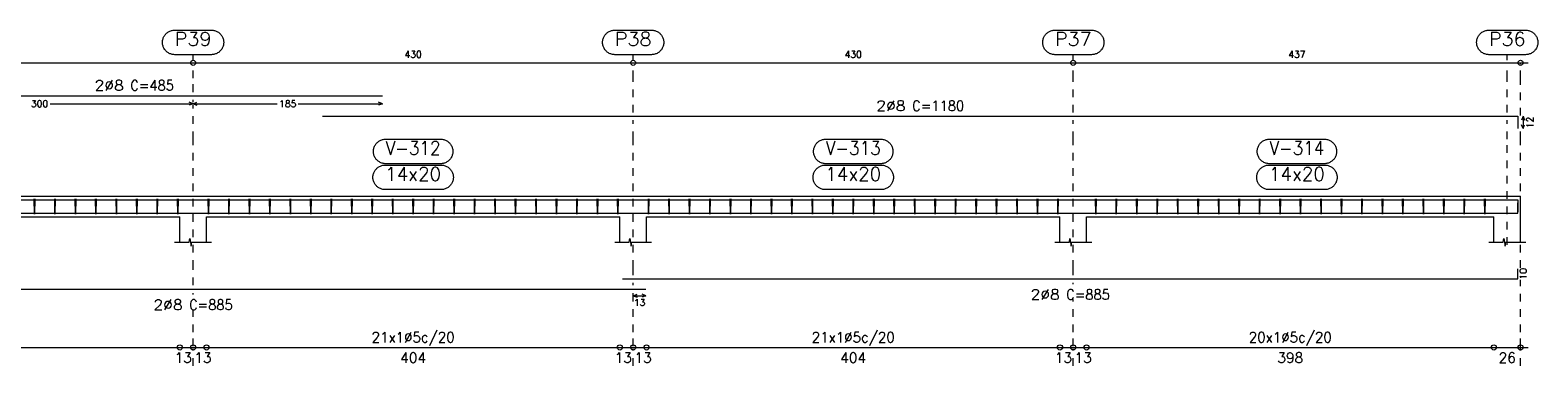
# Model space of a CAD drawing. Header units: millimetres. Extents: x -80 to 444, y 0 to 170.
# Tile 129 of 133: x 392.36 to 412, y 13.32 to 17.7. Entities that reach past the tile are written whole.
import ezdxf
from ezdxf.enums import TextEntityAlignment as Align

# ---------------------------------------------------------------- set-up
doc = ezdxf.new("R2010")
doc.units = ezdxf.units.MM
doc.linetypes.add('CYPE_PUNTO', pattern=[0.075, 0, -0.075])
for name, color, linetype, lineweight in [('ARM_COMPRIMENTOS', 3, 'Continuous', 0), ('ARM_DENTRO_VIGA', 4, 'Continuous', 15), ('ARM_ESTRIBOS', 3, 'Continuous', 0), ('ARM_TEXTOS', 3, 'Continuous', 0), ('COT_ARM', 3, 'Continuous', 0), ('COT_COTAS', 3, 'Continuous', 0), ('COT_EST', 3, 'Continuous', 0), ('COT_LIN_APOIOS', 2, 'CYPE_PUNTO', 0), ('COT_LIN_AUX_COTA', 2, 'CYPE_PUNTO', 0), ('REF_NOME', 3, 'Continuous', 0), ('REF_REFERENCIA', 3, 'Continuous', 0), ('SEC_CONTORNOS', 2, 'Continuous', 9), ('TEXTO_COT_ARM', 3, 'Continuous', 0), ('TEXTO_REF_NOME', 3, 'Continuous', 0), ('TEXTO_REF_REFERENCIA', 3, 'Continuous', 0), ('TXT_COMP', 3, 'Continuous', 0), ('TXT_EST', 3, 'Continuous', 0)]:
    doc.layers.add(name, color=color, linetype=linetype, lineweight=lineweight)
doc.styles.add('CYPETXT', font='romans', dxfattribs={"height": 0.2})

msp = doc.modelspace()

# ---------------------------------------------------------------- linework, layer by layer
at = {"layer": 'ARM_COMPRIMENTOS'}
for p, q in [((411.812, 16.5767), (411.792, 16.5267)), ((411.812, 16.5767), (411.832, 16.5267)), ((411.812, 16.5767), (411.812, 16.4167)), ((411.812, 16.4167), (411.792, 16.4667)), ((411.812, 16.4167), (411.832, 16.4667))]:
    msp.add_line(p, q, dxfattribs=at)
at = {"layer": 'ARM_DENTRO_VIGA'}
for points in [[(390.4853, 16.8433), (396.952, 16.8433)], [(396.172, 16.5767), (411.7453, 16.5767), (411.7453, 16.4167)], [(390.4853, 15.489), (396.952, 15.489)], [(396.172, 15.489), (411.7453, 15.489), (411.7453, 15.329)], [(400.0787, 15.313), (411.7453, 15.313), (411.7453, 15.4463)], [(388.5853, 15.313), (400.3853, 15.313)], [(400.0787, 14.456), (411.7453, 14.456), (411.7453, 14.5893)], [(388.5853, 14.3227), (400.3853, 14.3227)]]:
    msp.add_lwpolyline(points, dxfattribs=at)
at = {"layer": 'ARM_ESTRIBOS'}
for points in [[(392.4227, 15.4683), (392.4227, 15.501), (392.4193, 15.301), (392.416, 15.501), (392.416, 15.481), (392.416, 15.4483)], [(392.6893, 15.4683), (392.6893, 15.501), (392.686, 15.301), (392.6827, 15.501), (392.6827, 15.481), (392.6827, 15.4483)], [(392.956, 15.4683), (392.956, 15.501), (392.9527, 15.301), (392.9493, 15.501), (392.9493, 15.481), (392.9493, 15.4483)], [(393.2227, 15.4683), (393.2227, 15.501), (393.2193, 15.301), (393.216, 15.501), (393.216, 15.481), (393.216, 15.4483)], [(393.4893, 15.4683), (393.4893, 15.501), (393.486, 15.301), (393.4827, 15.501), (393.4827, 15.481), (393.4827, 15.4483)], [(393.756, 15.4683), (393.756, 15.501), (393.7527, 15.301), (393.7493, 15.501), (393.7493, 15.481), (393.7493, 15.4483)], [(394.0227, 15.4683), (394.0227, 15.501), (394.0193, 15.301), (394.016, 15.501), (394.016, 15.481), (394.016, 15.4483)], [(394.2893, 15.4683), (394.2893, 15.501), (394.286, 15.301), (394.2827, 15.501), (394.2827, 15.481), (394.2827, 15.4483)], [(394.6893, 15.4683), (394.6893, 15.501), (394.686, 15.301), (394.6827, 15.501), (394.6827, 15.481), (394.6827, 15.4483)], [(394.956, 15.4683), (394.956, 15.501), (394.9527, 15.301), (394.9493, 15.501), (394.9493, 15.481), (394.9493, 15.4483)], [(395.2227, 15.4683), (395.2227, 15.501), (395.2193, 15.301), (395.216, 15.501), (395.216, 15.481), (395.216, 15.4483)], [(395.4893, 15.4683), (395.4893, 15.501), (395.486, 15.301), (395.4827, 15.501), (395.4827, 15.481), (395.4827, 15.4483)], [(395.756, 15.4683), (395.756, 15.501), (395.7527, 15.301), (395.7493, 15.501), (395.7493, 15.481), (395.7493, 15.4483)], [(396.0227, 15.4683), (396.0227, 15.501), (396.0193, 15.301), (396.016, 15.501), (396.016, 15.481), (396.016, 15.4483)], [(396.2893, 15.4683), (396.2893, 15.501), (396.286, 15.301), (396.2827, 15.501), (396.2827, 15.481), (396.2827, 15.4483)], [(396.556, 15.4683), (396.556, 15.501), (396.5527, 15.301), (396.5493, 15.501), (396.5493, 15.481), (396.5493, 15.4483)], [(396.8227, 15.4683), (396.8227, 15.501), (396.8193, 15.301), (396.816, 15.501), (396.816, 15.481), (396.816, 15.4483)], [(397.0893, 15.4683), (397.0893, 15.501), (397.086, 15.301), (397.0827, 15.501), (397.0827, 15.481), (397.0827, 15.4483)], [(397.356, 15.4683), (397.356, 15.501), (397.3527, 15.301), (397.3493, 15.501), (397.3493, 15.481), (397.3493, 15.4483)], [(397.6227, 15.4683), (397.6227, 15.501), (397.6193, 15.301), (397.616, 15.501), (397.616, 15.481), (397.616, 15.4483)], [(397.8893, 15.4683), (397.8893, 15.501), (397.886, 15.301), (397.8827, 15.501), (397.8827, 15.481), (397.8827, 15.4483)], [(398.156, 15.4683), (398.156, 15.501), (398.1527, 15.301), (398.1493, 15.501), (398.1493, 15.481), (398.1493, 15.4483)], [(398.4227, 15.4683), (398.4227, 15.501), (398.4193, 15.301), (398.416, 15.501), (398.416, 15.481), (398.416, 15.4483)], [(398.6893, 15.4683), (398.6893, 15.501), (398.686, 15.301), (398.6827, 15.501), (398.6827, 15.481), (398.6827, 15.4483)], [(398.956, 15.4683), (398.956, 15.501), (398.9527, 15.301), (398.9493, 15.501), (398.9493, 15.481), (398.9493, 15.4483)], [(399.2227, 15.4683), (399.2227, 15.501), (399.2193, 15.301), (399.216, 15.501), (399.216, 15.481), (399.216, 15.4483)], [(399.4893, 15.4683), (399.4893, 15.501), (399.486, 15.301), (399.4827, 15.501), (399.4827, 15.481), (399.4827, 15.4483)], [(399.756, 15.4683), (399.756, 15.501), (399.7527, 15.301), (399.7493, 15.501), (399.7493, 15.481), (399.7493, 15.4483)], [(400.0227, 15.4683), (400.0227, 15.501), (400.0193, 15.301), (400.016, 15.501), (400.016, 15.481), (400.016, 15.4483)], [(400.4227, 15.4683), (400.4227, 15.501), (400.4193, 15.301), (400.416, 15.501), (400.416, 15.481), (400.416, 15.4483)], [(400.6893, 15.4683), (400.6893, 15.501), (400.686, 15.301), (400.6827, 15.501), (400.6827, 15.481), (400.6827, 15.4483)], [(400.956, 15.4683), (400.956, 15.501), (400.9527, 15.301), (400.9493, 15.501), (400.9493, 15.481), (400.9493, 15.4483)], [(401.2227, 15.4683), (401.2227, 15.501), (401.2193, 15.301), (401.216, 15.501), (401.216, 15.481), (401.216, 15.4483)], [(401.4893, 15.4683), (401.4893, 15.501), (401.486, 15.301), (401.4827, 15.501), (401.4827, 15.481), (401.4827, 15.4483)], [(401.756, 15.4683), (401.756, 15.501), (401.7527, 15.301), (401.7493, 15.501), (401.7493, 15.481), (401.7493, 15.4483)], [(402.0227, 15.4683), (402.0227, 15.501), (402.0193, 15.301), (402.016, 15.501), (402.016, 15.481), (402.016, 15.4483)], [(402.2893, 15.4683), (402.2893, 15.501), (402.286, 15.301), (402.2827, 15.501), (402.2827, 15.481), (402.2827, 15.4483)], [(402.556, 15.4683), (402.556, 15.501), (402.5527, 15.301), (402.5493, 15.501), (402.5493, 15.481), (402.5493, 15.4483)], [(402.8227, 15.4683), (402.8227, 15.501), (402.8193, 15.301), (402.816, 15.501), (402.816, 15.481), (402.816, 15.4483)], [(403.0893, 15.4683), (403.0893, 15.501), (403.086, 15.301), (403.0827, 15.501), (403.0827, 15.481), (403.0827, 15.4483)], [(403.356, 15.4683), (403.356, 15.501), (403.3527, 15.301), (403.3493, 15.501), (403.3493, 15.481), (403.3493, 15.4483)], [(403.6227, 15.4683), (403.6227, 15.501), (403.6193, 15.301), (403.616, 15.501), (403.616, 15.481), (403.616, 15.4483)], [(403.8893, 15.4683), (403.8893, 15.501), (403.886, 15.301), (403.8827, 15.501), (403.8827, 15.481), (403.8827, 15.4483)], [(404.156, 15.4683), (404.156, 15.501), (404.1527, 15.301), (404.1493, 15.501), (404.1493, 15.481), (404.1493, 15.4483)], [(404.4227, 15.4683), (404.4227, 15.501), (404.4193, 15.301), (404.416, 15.501), (404.416, 15.481), (404.416, 15.4483)], [(404.6893, 15.4683), (404.6893, 15.501), (404.686, 15.301), (404.6827, 15.501), (404.6827, 15.481), (404.6827, 15.4483)], [(404.956, 15.4683), (404.956, 15.501), (404.9527, 15.301), (404.9493, 15.501), (404.9493, 15.481), (404.9493, 15.4483)], [(405.2227, 15.4683), (405.2227, 15.501), (405.2193, 15.301), (405.216, 15.501), (405.216, 15.481), (405.216, 15.4483)], [(405.4893, 15.4683), (405.4893, 15.501), (405.486, 15.301), (405.4827, 15.501), (405.4827, 15.481), (405.4827, 15.4483)], [(405.756, 15.4683), (405.756, 15.501), (405.7527, 15.301), (405.7493, 15.501), (405.7493, 15.481), (405.7493, 15.4483)], [(406.2493, 15.4683), (406.2493, 15.501), (406.246, 15.301), (406.2427, 15.501), (406.2427, 15.481), (406.2427, 15.4483)], [(406.516, 15.4683), (406.516, 15.501), (406.5127, 15.301), (406.5093, 15.501), (406.5093, 15.481), (406.5093, 15.4483)], [(406.7827, 15.4683), (406.7827, 15.501), (406.7793, 15.301), (406.776, 15.501), (406.776, 15.481), (406.776, 15.4483)], [(407.0493, 15.4683), (407.0493, 15.501), (407.046, 15.301), (407.0427, 15.501), (407.0427, 15.481), (407.0427, 15.4483)], [(407.316, 15.4683), (407.316, 15.501), (407.3127, 15.301), (407.3093, 15.501), (407.3093, 15.481), (407.3093, 15.4483)], [(407.5827, 15.4683), (407.5827, 15.501), (407.5793, 15.301), (407.576, 15.501), (407.576, 15.481), (407.576, 15.4483)], [(407.8493, 15.4683), (407.8493, 15.501), (407.846, 15.301), (407.8427, 15.501), (407.8427, 15.481), (407.8427, 15.4483)], [(408.116, 15.4683), (408.116, 15.501), (408.1127, 15.301), (408.1093, 15.501), (408.1093, 15.481), (408.1093, 15.4483)], [(408.3827, 15.4683), (408.3827, 15.501), (408.3793, 15.301), (408.376, 15.501), (408.376, 15.481), (408.376, 15.4483)], [(408.6493, 15.4683), (408.6493, 15.501), (408.646, 15.301), (408.6427, 15.501), (408.6427, 15.481), (408.6427, 15.4483)], [(408.916, 15.4683), (408.916, 15.501), (408.9127, 15.301), (408.9093, 15.501), (408.9093, 15.481), (408.9093, 15.4483)], [(409.1827, 15.4683), (409.1827, 15.501), (409.1793, 15.301), (409.176, 15.501), (409.176, 15.481), (409.176, 15.4483)], [(409.4493, 15.4683), (409.4493, 15.501), (409.446, 15.301), (409.4427, 15.501), (409.4427, 15.481), (409.4427, 15.4483)], [(409.716, 15.4683), (409.716, 15.501), (409.7127, 15.301), (409.7093, 15.501), (409.7093, 15.481), (409.7093, 15.4483)], [(409.9827, 15.4683), (409.9827, 15.501), (409.9793, 15.301), (409.976, 15.501), (409.976, 15.481), (409.976, 15.4483)], [(410.2493, 15.4683), (410.2493, 15.501), (410.246, 15.301), (410.2427, 15.501), (410.2427, 15.481), (410.2427, 15.4483)], [(410.516, 15.4683), (410.516, 15.501), (410.5127, 15.301), (410.5093, 15.501), (410.5093, 15.481), (410.5093, 15.4483)], [(410.7827, 15.4683), (410.7827, 15.501), (410.7793, 15.301), (410.776, 15.501), (410.776, 15.481), (410.776, 15.4483)], [(411.0493, 15.4683), (411.0493, 15.501), (411.046, 15.301), (411.0427, 15.501), (411.0427, 15.481), (411.0427, 15.4483)], [(411.316, 15.4683), (411.316, 15.501), (411.3127, 15.301), (411.3093, 15.501), (411.3093, 15.481), (411.3093, 15.4483)]]:
    msp.add_lwpolyline(points, dxfattribs=at)
at = {"layer": 'COT_ARM'}
for p, q in [((392.6223, 16.74), (394.4853, 16.74)), ((394.4853, 16.74), (394.4353, 16.76)), ((394.4853, 16.74), (394.4353, 16.72)), ((394.4853, 16.74), (394.5353, 16.76)), ((394.4853, 16.74), (394.5353, 16.72)), ((394.4853, 16.74), (395.5817, 16.74)), ((395.8557, 16.74), (396.952, 16.74)), ((396.952, 16.74), (396.902, 16.76)), ((396.952, 16.74), (396.902, 16.72)), ((400.2187, 14.2377), (400.2687, 14.2577)), ((400.2187, 14.2377), (400.2687, 14.2177)), ((400.2187, 14.2377), (400.3853, 14.2377)), ((400.3853, 14.2377), (400.3353, 14.2577)), ((400.3853, 14.2377), (400.3353, 14.2177))]:
    msp.add_line(p, q, dxfattribs=at)
at = {"layer": 'COT_COTAS'}
msp.add_lwpolyline([(365.6253, 17.2733), (371.552, 17.2733), (377.2853, 17.2733), (383.0187, 17.2733), (388.752, 17.2733), (394.4853, 17.2733), (400.2187, 17.2733), (405.952, 17.2733), (411.8787, 17.2733)], dxfattribs=at)
for centre in [(394.4853, 17.2733), (400.2187, 17.2733), (405.952, 17.2733), (411.7787, 17.2733)]:
    msp.add_circle(centre, 0.0333, dxfattribs=at)
at = {"layer": 'COT_EST'}
msp.add_lwpolyline([(388.9253, 13.5627), (394.312, 13.5627), (394.4853, 13.5627), (394.6587, 13.5627), (400.0453, 13.5627), (400.2187, 13.5627), (400.392, 13.5627), (405.7787, 13.5627), (405.952, 13.5627), (406.1253, 13.5627), (411.432, 13.5627), (411.8787, 13.5627)], dxfattribs=at)
for centre in [(394.312, 13.5627), (394.4853, 13.5627), (394.6587, 13.5627), (400.0453, 13.5627), (400.2187, 13.5627), (400.392, 13.5627), (405.7787, 13.5627), (405.952, 13.5627), (406.1253, 13.5627), (411.432, 13.5627), (411.7787, 13.5627)]:
    msp.add_circle(centre, 0.0333, dxfattribs=at)
at = {"layer": 'COT_LIN_APOIOS'}
for p, q in [((394.4853, 16.76), (394.4853, 16.7933)), ((400.2187, 14.3727), (400.2187, 14.406)), ((405.952, 14.386), (405.952, 14.406)), ((394.4853, 14.2527), (394.4853, 14.2727)), ((394.4853, 13.3227), (394.4853, 13.546)), ((400.2187, 13.3227), (400.2187, 13.546)), ((405.952, 13.3227), (405.952, 13.546))]:
    msp.add_line(p, q, dxfattribs=at)
for points in [[(394.4853, 16.8933), (394.4853, 17.0733), (394.4853, 17.2567)], [(400.2187, 16.6267), (400.2187, 17.0733), (400.2187, 17.2567)], [(405.952, 16.6267), (405.952, 17.0733), (405.952, 17.2567)], [(411.7787, 16.5867), (411.7787, 17.0733), (411.7787, 17.2567), (411.7787, 17.2733)], [(394.4853, 14.3727), (394.4853, 14.5993), (394.4853, 16.2783), (394.4853, 16.72)], [(400.2187, 14.506), (400.2187, 14.5993), (400.2187, 16.2783), (400.2187, 16.5267)], [(405.952, 14.506), (405.952, 14.5993), (405.952, 16.2783), (405.952, 16.5267)], [(411.7787, 14.5993), (411.7787, 16.2783), (411.7787, 16.4067)], [(411.7787, 13.3227), (411.7787, 13.546), (411.7787, 13.5793), (411.7787, 13.7627), (411.7787, 14.446)], [(400.2187, 13.5793), (400.2187, 13.7627), (400.2187, 14.2177), (400.2187, 14.2577), (400.2187, 14.2727)], [(405.952, 13.5793), (405.952, 13.7627), (405.952, 14.186)], [(394.4853, 13.5793), (394.4853, 13.7627), (394.4853, 14.0527)]]:
    msp.add_lwpolyline(points, dxfattribs=at)
at = {"layer": 'COT_LIN_AUX_COTA'}
for p, q in [((394.4853, 17.3067), (394.4853, 17.38)), ((400.2187, 17.3067), (400.2187, 17.38)), ((405.952, 17.3067), (405.952, 17.38)), ((411.6053, 17.3067), (411.6053, 17.38))]:
    msp.add_line(p, q, dxfattribs=at)
for points in [[(411.6053, 16.6267), (411.6053, 17.0733), (411.6053, 17.24)], [(411.6053, 14.901), (411.6053, 16.2783), (411.6053, 16.5267)]]:
    msp.add_lwpolyline(points, dxfattribs=at)
at = {"layer": 'REF_NOME'}
for points in [[(397.7093, 16.2783), (397.72, 16.278), (397.7307, 16.2769), (397.7412, 16.2751), (397.7516, 16.2726), (397.7618, 16.2695), (397.7718, 16.2656), (397.7815, 16.2611), (397.7909, 16.256), (397.7999, 16.2502), (397.8085, 16.2439), (397.8167, 16.237), (397.8243, 16.2296), (397.8315, 16.2216), (397.8381, 16.2132), (397.8442, 16.2044), (397.8496, 16.1952), (397.8545, 16.1857), (397.8586, 16.1758), (397.8621, 16.1657), (397.865, 16.1554), (397.8671, 16.1449), (397.8685, 16.1343), (397.8692, 16.1237), (397.8692, 16.113), (397.8685, 16.1023), (397.8671, 16.0917), (397.865, 16.0812), (397.8621, 16.0709), (397.8586, 16.0608), (397.8545, 16.051), (397.8496, 16.0414), (397.8442, 16.0322), (397.8381, 16.0234), (397.8315, 16.015), (397.8243, 16.0071), (397.8167, 15.9997), (397.8085, 15.9928), (397.7999, 15.9864), (397.7909, 15.9807), (397.7815, 15.9755), (397.7718, 15.971), (397.7618, 15.9672), (397.7516, 15.964), (397.7412, 15.9615), (397.7307, 15.9598), (397.72, 15.9587), (397.7093, 15.9583), (396.9947, 15.9583), (396.984, 15.9587), (396.9733, 15.9598), (396.9628, 15.9615), (396.9524, 15.964), (396.9422, 15.9672), (396.9322, 15.971), (396.9225, 15.9755), (396.9131, 15.9807), (396.9041, 15.9864), (396.8955, 15.9928), (396.8873, 15.9997), (396.8797, 16.0071), (396.8725, 16.015), (396.8659, 16.0234), (396.8598, 16.0322), (396.8544, 16.0414), (396.8495, 16.051), (396.8454, 16.0608), (396.8418, 16.0709), (396.839, 16.0812), (396.8369, 16.0917), (396.8355, 16.1023), (396.8348, 16.113), (396.8348, 16.1237), (396.8355, 16.1343), (396.8369, 16.1449), (396.839, 16.1554), (396.8418, 16.1657), (396.8454, 16.1758), (396.8495, 16.1857), (396.8544, 16.1952), (396.8598, 16.2044), (396.8659, 16.2132), (396.8725, 16.2216), (396.8797, 16.2296), (396.8873, 16.237), (396.8955, 16.2439), (396.9041, 16.2502), (396.9131, 16.256), (396.9225, 16.2611), (396.9322, 16.2656), (396.9422, 16.2695), (396.9524, 16.2726), (396.9628, 16.2751), (396.9733, 16.2769), (396.984, 16.278), (396.9947, 16.2783), (397.7093, 16.2783)], [(403.4427, 16.2783), (403.4534, 16.278), (403.464, 16.2769), (403.4745, 16.2751), (403.4849, 16.2726), (403.4952, 16.2695), (403.5051, 16.2656), (403.5148, 16.2611), (403.5242, 16.256), (403.5332, 16.2502), (403.5418, 16.2439), (403.55, 16.237), (403.5577, 16.2296), (403.5649, 16.2216), (403.5715, 16.2132), (403.5775, 16.2044), (403.583, 16.1952), (403.5878, 16.1857), (403.592, 16.1758), (403.5955, 16.1657), (403.5983, 16.1554), (403.6004, 16.1449), (403.6019, 16.1343), (403.6026, 16.1237), (403.6026, 16.113), (403.6019, 16.1023), (403.6004, 16.0917), (403.5983, 16.0812), (403.5955, 16.0709), (403.592, 16.0608), (403.5878, 16.051), (403.583, 16.0414), (403.5775, 16.0322), (403.5715, 16.0234), (403.5649, 16.015), (403.5577, 16.0071), (403.55, 15.9997), (403.5418, 15.9928), (403.5332, 15.9864), (403.5242, 15.9807), (403.5148, 15.9755), (403.5051, 15.971), (403.4952, 15.9672), (403.4849, 15.964), (403.4745, 15.9615), (403.464, 15.9598), (403.4534, 15.9587), (403.4427, 15.9583), (402.728, 15.9583), (402.7173, 15.9587), (402.7067, 15.9598), (402.6961, 15.9615), (402.6857, 15.964), (402.6755, 15.9672), (402.6655, 15.971), (402.6558, 15.9755), (402.6465, 15.9807), (402.6374, 15.9864), (402.6288, 15.9928), (402.6207, 15.9997), (402.613, 16.0071), (402.6058, 16.015), (402.5992, 16.0234), (402.5931, 16.0322), (402.5877, 16.0414), (402.5829, 16.051), (402.5787, 16.0608), (402.5752, 16.0709), (402.5724, 16.0812), (402.5702, 16.0917), (402.5688, 16.1023), (402.5681, 16.113), (402.5681, 16.1237), (402.5688, 16.1343), (402.5702, 16.1449), (402.5724, 16.1554), (402.5752, 16.1657), (402.5787, 16.1758), (402.5829, 16.1857), (402.5877, 16.1952), (402.5931, 16.2044), (402.5992, 16.2132), (402.6058, 16.2216), (402.613, 16.2296), (402.6207, 16.237), (402.6288, 16.2439), (402.6374, 16.2502), (402.6465, 16.256), (402.6558, 16.2611), (402.6655, 16.2656), (402.6755, 16.2695), (402.6857, 16.2726), (402.6961, 16.2751), (402.7067, 16.2769), (402.7173, 16.278), (402.728, 16.2783), (403.4427, 16.2783)], [(409.2227, 16.2783), (409.2334, 16.278), (409.244, 16.2769), (409.2545, 16.2751), (409.2649, 16.2726), (409.2752, 16.2695), (409.2851, 16.2656), (409.2948, 16.2611), (409.3042, 16.256), (409.3132, 16.2502), (409.3218, 16.2439), (409.33, 16.237), (409.3377, 16.2296), (409.3449, 16.2216), (409.3515, 16.2132), (409.3575, 16.2044), (409.363, 16.1952), (409.3678, 16.1857), (409.372, 16.1758), (409.3755, 16.1657), (409.3783, 16.1554), (409.3804, 16.1449), (409.3819, 16.1343), (409.3826, 16.1237), (409.3826, 16.113), (409.3819, 16.1023), (409.3804, 16.0917), (409.3783, 16.0812), (409.3755, 16.0709), (409.372, 16.0608), (409.3678, 16.051), (409.363, 16.0414), (409.3575, 16.0322), (409.3515, 16.0234), (409.3449, 16.015), (409.3377, 16.0071), (409.33, 15.9997), (409.3218, 15.9928), (409.3132, 15.9864), (409.3042, 15.9807), (409.2948, 15.9755), (409.2851, 15.971), (409.2752, 15.9672), (409.2649, 15.964), (409.2545, 15.9615), (409.244, 15.9598), (409.2334, 15.9587), (409.2227, 15.9583), (408.508, 15.9583), (408.4973, 15.9587), (408.4867, 15.9598), (408.4761, 15.9615), (408.4657, 15.964), (408.4555, 15.9672), (408.4455, 15.971), (408.4358, 15.9755), (408.4265, 15.9807), (408.4174, 15.9864), (408.4088, 15.9928), (408.4007, 15.9997), (408.393, 16.0071), (408.3858, 16.015), (408.3792, 16.0234), (408.3731, 16.0322), (408.3677, 16.0414), (408.3629, 16.051), (408.3587, 16.0608), (408.3552, 16.0709), (408.3524, 16.0812), (408.3502, 16.0917), (408.3488, 16.1023), (408.3481, 16.113), (408.3481, 16.1237), (408.3488, 16.1343), (408.3502, 16.1449), (408.3524, 16.1554), (408.3552, 16.1657), (408.3587, 16.1758), (408.3629, 16.1857), (408.3677, 16.1952), (408.3731, 16.2044), (408.3792, 16.2132), (408.3858, 16.2216), (408.393, 16.2296), (408.4007, 16.237), (408.4088, 16.2439), (408.4174, 16.2502), (408.4265, 16.256), (408.4358, 16.2611), (408.4455, 16.2656), (408.4555, 16.2695), (408.4657, 16.2726), (408.4761, 16.2751), (408.4867, 16.2769), (408.4973, 16.278), (408.508, 16.2783), (409.2227, 16.2783)], [(397.716, 15.941), (397.7267, 15.9406), (397.7373, 15.9396), (397.7479, 15.9378), (397.7583, 15.9353), (397.7685, 15.9321), (397.7785, 15.9283), (397.7882, 15.9238), (397.7975, 15.9187), (397.8066, 15.9129), (397.8152, 15.9066), (397.8233, 15.8997), (397.831, 15.8922), (397.8382, 15.8843), (397.8448, 15.8759), (397.8509, 15.8671), (397.8563, 15.8579), (397.8611, 15.8483), (397.8653, 15.8385), (397.8688, 15.8284), (397.8716, 15.8181), (397.8738, 15.8076), (397.8752, 15.797), (397.8759, 15.7863), (397.8759, 15.7757), (397.8752, 15.765), (397.8738, 15.7544), (397.8716, 15.7439), (397.8688, 15.7336), (397.8653, 15.7235), (397.8611, 15.7137), (397.8563, 15.7041), (397.8509, 15.6949), (397.8448, 15.6861), (397.8382, 15.6777), (397.831, 15.6698), (397.8233, 15.6623), (397.8152, 15.6554), (397.8066, 15.6491), (397.7975, 15.6433), (397.7882, 15.6382), (397.7785, 15.6337), (397.7685, 15.6299), (397.7583, 15.6267), (397.7479, 15.6242), (397.7373, 15.6224), (397.7267, 15.6214), (397.716, 15.621), (396.988, 15.621), (396.9773, 15.6214), (396.9667, 15.6224), (396.9561, 15.6242), (396.9457, 15.6267), (396.9355, 15.6299), (396.9255, 15.6337), (396.9158, 15.6382), (396.9065, 15.6433), (396.8974, 15.6491), (396.8888, 15.6554), (396.8807, 15.6623), (396.873, 15.6698), (396.8658, 15.6777), (396.8592, 15.6861), (396.8531, 15.6949), (396.8477, 15.7041), (396.8429, 15.7137), (396.8387, 15.7235), (396.8352, 15.7336), (396.8324, 15.7439), (396.8302, 15.7544), (396.8288, 15.765), (396.8281, 15.7757), (396.8281, 15.7863), (396.8288, 15.797), (396.8302, 15.8076), (396.8324, 15.8181), (396.8352, 15.8284), (396.8387, 15.8385), (396.8429, 15.8483), (396.8477, 15.8579), (396.8531, 15.8671), (396.8592, 15.8759), (396.8658, 15.8843), (396.873, 15.8922), (396.8807, 15.8997), (396.8888, 15.9066), (396.8974, 15.9129), (396.9065, 15.9187), (396.9158, 15.9238), (396.9255, 15.9283), (396.9355, 15.9321), (396.9457, 15.9353), (396.9561, 15.9378), (396.9667, 15.9396), (396.9773, 15.9406), (396.988, 15.941), (397.716, 15.941)], [(403.4493, 15.941), (403.46, 15.9406), (403.4707, 15.9396), (403.4812, 15.9378), (403.4916, 15.9353), (403.5018, 15.9321), (403.5118, 15.9283), (403.5215, 15.9238), (403.5309, 15.9187), (403.5399, 15.9129), (403.5485, 15.9066), (403.5567, 15.8997), (403.5643, 15.8922), (403.5715, 15.8843), (403.5781, 15.8759), (403.5842, 15.8671), (403.5896, 15.8579), (403.5945, 15.8483), (403.5986, 15.8385), (403.6021, 15.8284), (403.605, 15.8181), (403.6071, 15.8076), (403.6085, 15.797), (403.6092, 15.7863), (403.6092, 15.7757), (403.6085, 15.765), (403.6071, 15.7544), (403.605, 15.7439), (403.6021, 15.7336), (403.5986, 15.7235), (403.5945, 15.7137), (403.5896, 15.7041), (403.5842, 15.6949), (403.5781, 15.6861), (403.5715, 15.6777), (403.5643, 15.6698), (403.5567, 15.6623), (403.5485, 15.6554), (403.5399, 15.6491), (403.5309, 15.6433), (403.5215, 15.6382), (403.5118, 15.6337), (403.5018, 15.6299), (403.4916, 15.6267), (403.4812, 15.6242), (403.4707, 15.6224), (403.46, 15.6214), (403.4493, 15.621), (402.7213, 15.621), (402.7106, 15.6214), (402.7, 15.6224), (402.6895, 15.6242), (402.6791, 15.6267), (402.6688, 15.6299), (402.6589, 15.6337), (402.6492, 15.6382), (402.6398, 15.6433), (402.6308, 15.6491), (402.6222, 15.6554), (402.614, 15.6623), (402.6063, 15.6698), (402.5991, 15.6777), (402.5925, 15.6861), (402.5865, 15.6949), (402.581, 15.7041), (402.5762, 15.7137), (402.572, 15.7235), (402.5685, 15.7336), (402.5657, 15.7439), (402.5636, 15.7544), (402.5621, 15.765), (402.5614, 15.7757), (402.5614, 15.7863), (402.5621, 15.797), (402.5636, 15.8076), (402.5657, 15.8181), (402.5685, 15.8284), (402.572, 15.8385), (402.5762, 15.8483), (402.581, 15.8579), (402.5865, 15.8671), (402.5925, 15.8759), (402.5991, 15.8843), (402.6063, 15.8922), (402.614, 15.8997), (402.6222, 15.9066), (402.6308, 15.9129), (402.6398, 15.9187), (402.6492, 15.9238), (402.6589, 15.9283), (402.6688, 15.9321), (402.6791, 15.9353), (402.6895, 15.9378), (402.7, 15.9396), (402.7106, 15.9406), (402.7213, 15.941), (403.4493, 15.941)], [(409.2293, 15.941), (409.24, 15.9406), (409.2507, 15.9396), (409.2612, 15.9378), (409.2716, 15.9353), (409.2818, 15.9321), (409.2918, 15.9283), (409.3015, 15.9238), (409.3109, 15.9187), (409.3199, 15.9129), (409.3285, 15.9066), (409.3367, 15.8997), (409.3443, 15.8922), (409.3515, 15.8843), (409.3581, 15.8759), (409.3642, 15.8671), (409.3696, 15.8579), (409.3745, 15.8483), (409.3786, 15.8385), (409.3821, 15.8284), (409.385, 15.8181), (409.3871, 15.8076), (409.3885, 15.797), (409.3892, 15.7863), (409.3892, 15.7757), (409.3885, 15.765), (409.3871, 15.7544), (409.385, 15.7439), (409.3821, 15.7336), (409.3786, 15.7235), (409.3745, 15.7137), (409.3696, 15.7041), (409.3642, 15.6949), (409.3581, 15.6861), (409.3515, 15.6777), (409.3443, 15.6698), (409.3367, 15.6623), (409.3285, 15.6554), (409.3199, 15.6491), (409.3109, 15.6433), (409.3015, 15.6382), (409.2918, 15.6337), (409.2818, 15.6299), (409.2716, 15.6267), (409.2612, 15.6242), (409.2507, 15.6224), (409.24, 15.6214), (409.2293, 15.621), (408.5013, 15.621), (408.4906, 15.6214), (408.48, 15.6224), (408.4695, 15.6242), (408.4591, 15.6267), (408.4488, 15.6299), (408.4389, 15.6337), (408.4292, 15.6382), (408.4198, 15.6433), (408.4108, 15.6491), (408.4022, 15.6554), (408.394, 15.6623), (408.3863, 15.6698), (408.3791, 15.6777), (408.3725, 15.6861), (408.3665, 15.6949), (408.361, 15.7041), (408.3562, 15.7137), (408.352, 15.7235), (408.3485, 15.7336), (408.3457, 15.7439), (408.3436, 15.7544), (408.3421, 15.765), (408.3414, 15.7757), (408.3414, 15.7863), (408.3421, 15.797), (408.3436, 15.8076), (408.3457, 15.8181), (408.3485, 15.8284), (408.352, 15.8385), (408.3562, 15.8483), (408.361, 15.8579), (408.3665, 15.8671), (408.3725, 15.8759), (408.3791, 15.8843), (408.3863, 15.8922), (408.394, 15.8997), (408.4022, 15.9066), (408.4108, 15.9129), (408.4198, 15.9187), (408.4292, 15.9238), (408.4389, 15.9283), (408.4488, 15.9321), (408.4591, 15.9353), (408.4695, 15.9378), (408.48, 15.9396), (408.4906, 15.9406), (408.5013, 15.941), (409.2293, 15.941)]]:
    msp.add_lwpolyline(points, close=True, dxfattribs=at)
at = {"layer": 'REF_REFERENCIA'}
for points in [[(394.724, 17.7), (394.7347, 17.6996), (394.7453, 17.6986), (394.7559, 17.6968), (394.7663, 17.6943), (394.7765, 17.6911), (394.7865, 17.6873), (394.7962, 17.6828), (394.8055, 17.6777), (394.8146, 17.6719), (394.8232, 17.6656), (394.8313, 17.6587), (394.839, 17.6512), (394.8462, 17.6433), (394.8528, 17.6349), (394.8589, 17.6261), (394.8643, 17.6169), (394.8691, 17.6073), (394.8733, 17.5975), (394.8768, 17.5874), (394.8796, 17.5771), (394.8818, 17.5666), (394.8832, 17.556), (394.8839, 17.5453), (394.8839, 17.5347), (394.8832, 17.524), (394.8818, 17.5134), (394.8796, 17.5029), (394.8768, 17.4926), (394.8733, 17.4825), (394.8691, 17.4727), (394.8643, 17.4631), (394.8589, 17.4539), (394.8528, 17.4451), (394.8462, 17.4367), (394.839, 17.4288), (394.8313, 17.4213), (394.8232, 17.4144), (394.8146, 17.4081), (394.8055, 17.4023), (394.7962, 17.3972), (394.7865, 17.3927), (394.7765, 17.3889), (394.7663, 17.3857), (394.7559, 17.3832), (394.7453, 17.3814), (394.7347, 17.3804), (394.724, 17.38), (394.2467, 17.38), (394.236, 17.3804), (394.2253, 17.3814), (394.2148, 17.3832), (394.2044, 17.3857), (394.1942, 17.3889), (394.1842, 17.3927), (394.1745, 17.3972), (394.1651, 17.4023), (394.1561, 17.4081), (394.1475, 17.4144), (394.1393, 17.4213), (394.1317, 17.4288), (394.1245, 17.4367), (394.1179, 17.4451), (394.1118, 17.4539), (394.1064, 17.4631), (394.1015, 17.4727), (394.0974, 17.4825), (394.0938, 17.4926), (394.091, 17.5029), (394.0889, 17.5134), (394.0875, 17.524), (394.0868, 17.5347), (394.0868, 17.5453), (394.0875, 17.556), (394.0889, 17.5666), (394.091, 17.5771), (394.0938, 17.5874), (394.0974, 17.5975), (394.1015, 17.6073), (394.1064, 17.6169), (394.1118, 17.6261), (394.1179, 17.6349), (394.1245, 17.6433), (394.1317, 17.6512), (394.1393, 17.6587), (394.1475, 17.6656), (394.1561, 17.6719), (394.1651, 17.6777), (394.1745, 17.6828), (394.1842, 17.6873), (394.1942, 17.6911), (394.2044, 17.6943), (394.2148, 17.6968), (394.2253, 17.6986), (394.236, 17.6996), (394.2467, 17.7), (394.724, 17.7)], [(400.4573, 17.7), (400.468, 17.6996), (400.4787, 17.6986), (400.4892, 17.6968), (400.4996, 17.6943), (400.5098, 17.6911), (400.5198, 17.6873), (400.5295, 17.6828), (400.5389, 17.6777), (400.5479, 17.6719), (400.5565, 17.6656), (400.5647, 17.6587), (400.5723, 17.6512), (400.5795, 17.6433), (400.5861, 17.6349), (400.5922, 17.6261), (400.5976, 17.6169), (400.6025, 17.6073), (400.6066, 17.5975), (400.6101, 17.5874), (400.613, 17.5771), (400.6151, 17.5666), (400.6165, 17.556), (400.6172, 17.5453), (400.6172, 17.5347), (400.6165, 17.524), (400.6151, 17.5134), (400.613, 17.5029), (400.6101, 17.4926), (400.6066, 17.4825), (400.6025, 17.4727), (400.5976, 17.4631), (400.5922, 17.4539), (400.5861, 17.4451), (400.5795, 17.4367), (400.5723, 17.4288), (400.5647, 17.4213), (400.5565, 17.4144), (400.5479, 17.4081), (400.5389, 17.4023), (400.5295, 17.3972), (400.5198, 17.3927), (400.5098, 17.3889), (400.4996, 17.3857), (400.4892, 17.3832), (400.4787, 17.3814), (400.468, 17.3804), (400.4573, 17.38), (399.98, 17.38), (399.9693, 17.3804), (399.9587, 17.3814), (399.9481, 17.3832), (399.9377, 17.3857), (399.9275, 17.3889), (399.9175, 17.3927), (399.9078, 17.3972), (399.8985, 17.4023), (399.8894, 17.4081), (399.8808, 17.4144), (399.8727, 17.4213), (399.865, 17.4288), (399.8578, 17.4367), (399.8512, 17.4451), (399.8451, 17.4539), (399.8397, 17.4631), (399.8349, 17.4727), (399.8307, 17.4825), (399.8272, 17.4926), (399.8244, 17.5029), (399.8222, 17.5134), (399.8208, 17.524), (399.8201, 17.5347), (399.8201, 17.5453), (399.8208, 17.556), (399.8222, 17.5666), (399.8244, 17.5771), (399.8272, 17.5874), (399.8307, 17.5975), (399.8349, 17.6073), (399.8397, 17.6169), (399.8451, 17.6261), (399.8512, 17.6349), (399.8578, 17.6433), (399.865, 17.6512), (399.8727, 17.6587), (399.8808, 17.6656), (399.8894, 17.6719), (399.8985, 17.6777), (399.9078, 17.6828), (399.9175, 17.6873), (399.9275, 17.6911), (399.9377, 17.6943), (399.9481, 17.6968), (399.9587, 17.6986), (399.9693, 17.6996), (399.98, 17.7), (400.4573, 17.7)], [(406.1907, 17.7), (406.2014, 17.6996), (406.212, 17.6986), (406.2225, 17.6968), (406.2329, 17.6943), (406.2432, 17.6911), (406.2531, 17.6873), (406.2628, 17.6828), (406.2722, 17.6777), (406.2812, 17.6719), (406.2898, 17.6656), (406.298, 17.6587), (406.3057, 17.6512), (406.3129, 17.6433), (406.3195, 17.6349), (406.3255, 17.6261), (406.331, 17.6169), (406.3358, 17.6073), (406.34, 17.5975), (406.3435, 17.5874), (406.3463, 17.5771), (406.3484, 17.5666), (406.3499, 17.556), (406.3506, 17.5453), (406.3506, 17.5347), (406.3499, 17.524), (406.3484, 17.5134), (406.3463, 17.5029), (406.3435, 17.4926), (406.34, 17.4825), (406.3358, 17.4727), (406.331, 17.4631), (406.3255, 17.4539), (406.3195, 17.4451), (406.3129, 17.4367), (406.3057, 17.4288), (406.298, 17.4213), (406.2898, 17.4144), (406.2812, 17.4081), (406.2722, 17.4023), (406.2628, 17.3972), (406.2531, 17.3927), (406.2432, 17.3889), (406.2329, 17.3857), (406.2225, 17.3832), (406.212, 17.3814), (406.2014, 17.3804), (406.1907, 17.38), (405.7133, 17.38), (405.7026, 17.3804), (405.692, 17.3814), (405.6815, 17.3832), (405.6711, 17.3857), (405.6608, 17.3889), (405.6509, 17.3927), (405.6412, 17.3972), (405.6318, 17.4023), (405.6228, 17.4081), (405.6142, 17.4144), (405.606, 17.4213), (405.5983, 17.4288), (405.5911, 17.4367), (405.5845, 17.4451), (405.5785, 17.4539), (405.573, 17.4631), (405.5682, 17.4727), (405.564, 17.4825), (405.5605, 17.4926), (405.5577, 17.5029), (405.5556, 17.5134), (405.5541, 17.524), (405.5534, 17.5347), (405.5534, 17.5453), (405.5541, 17.556), (405.5556, 17.5666), (405.5577, 17.5771), (405.5605, 17.5874), (405.564, 17.5975), (405.5682, 17.6073), (405.573, 17.6169), (405.5785, 17.6261), (405.5845, 17.6349), (405.5911, 17.6433), (405.5983, 17.6512), (405.606, 17.6587), (405.6142, 17.6656), (405.6228, 17.6719), (405.6318, 17.6777), (405.6412, 17.6828), (405.6509, 17.6873), (405.6608, 17.6911), (405.6711, 17.6943), (405.6815, 17.6968), (405.692, 17.6986), (405.7026, 17.6996), (405.7133, 17.7), (406.1907, 17.7)], [(411.844, 17.7), (411.8547, 17.6996), (411.8653, 17.6986), (411.8759, 17.6968), (411.8863, 17.6943), (411.8965, 17.6911), (411.9065, 17.6873), (411.9162, 17.6828), (411.9255, 17.6777), (411.9346, 17.6719), (411.9432, 17.6656), (411.9513, 17.6587), (411.959, 17.6512), (411.9662, 17.6433), (411.9728, 17.6349), (411.9789, 17.6261), (411.9843, 17.6169), (411.9891, 17.6073), (411.9933, 17.5975), (411.9968, 17.5874), (411.9996, 17.5771), (412.0018, 17.5666), (412.0032, 17.556), (412.0039, 17.5453), (412.0039, 17.5347), (412.0032, 17.524), (412.0018, 17.5134), (411.9996, 17.5029), (411.9968, 17.4926), (411.9933, 17.4825), (411.9891, 17.4727), (411.9843, 17.4631), (411.9789, 17.4539), (411.9728, 17.4451), (411.9662, 17.4367), (411.959, 17.4288), (411.9513, 17.4213), (411.9432, 17.4144), (411.9346, 17.4081), (411.9255, 17.4023), (411.9162, 17.3972), (411.9065, 17.3927), (411.8965, 17.3889), (411.8863, 17.3857), (411.8759, 17.3832), (411.8653, 17.3814), (411.8547, 17.3804), (411.844, 17.38), (411.3667, 17.38), (411.356, 17.3804), (411.3453, 17.3814), (411.3348, 17.3832), (411.3244, 17.3857), (411.3142, 17.3889), (411.3042, 17.3927), (411.2945, 17.3972), (411.2851, 17.4023), (411.2761, 17.4081), (411.2675, 17.4144), (411.2593, 17.4213), (411.2517, 17.4288), (411.2445, 17.4367), (411.2379, 17.4451), (411.2318, 17.4539), (411.2264, 17.4631), (411.2215, 17.4727), (411.2174, 17.4825), (411.2138, 17.4926), (411.211, 17.5029), (411.2089, 17.5134), (411.2075, 17.524), (411.2068, 17.5347), (411.2068, 17.5453), (411.2075, 17.556), (411.2089, 17.5666), (411.211, 17.5771), (411.2138, 17.5874), (411.2174, 17.5975), (411.2215, 17.6073), (411.2264, 17.6169), (411.2318, 17.6261), (411.2379, 17.6349), (411.2445, 17.6433), (411.2517, 17.6512), (411.2593, 17.6587), (411.2675, 17.6656), (411.2761, 17.6719), (411.2851, 17.6777), (411.2945, 17.6828), (411.3042, 17.6873), (411.3142, 17.6911), (411.3244, 17.6943), (411.3348, 17.6968), (411.3453, 17.6986), (411.356, 17.6996), (411.3667, 17.7), (411.844, 17.7)]]:
    msp.add_lwpolyline(points, close=True, dxfattribs=at)
at = {"layer": 'SEC_CONTORNOS'}
for p, q in [((411.432, 15.5343), (411.7787, 15.5343)), ((411.7787, 15.2677), (411.7787, 15.5343)), ((388.9253, 15.2677), (394.312, 15.2677)), ((394.312, 14.9343), (394.312, 15.2677)), ((394.6587, 15.2677), (400.0453, 15.2677)), ((394.6587, 14.9343), (394.6587, 15.2677)), ((400.0453, 14.9343), (400.0453, 15.2677)), ((400.392, 15.2677), (405.7787, 15.2677)), ((400.392, 14.9343), (400.392, 15.2677)), ((405.7787, 14.9343), (405.7787, 15.2677)), ((406.1253, 15.2677), (411.432, 15.2677)), ((406.1253, 14.9343), (406.1253, 15.2677)), ((411.432, 14.9343), (411.432, 15.2677))]:
    msp.add_line(p, q, dxfattribs=at)
for points in [[(388.752, 15.5343), (388.9253, 15.5343), (394.312, 15.5343), (394.4853, 15.5343)], [(394.312, 15.5343), (394.4853, 15.5343), (394.6587, 15.5343)], [(394.4853, 15.5343), (394.6587, 15.5343), (400.0453, 15.5343), (400.2187, 15.5343)], [(400.0453, 15.5343), (400.2187, 15.5343), (400.392, 15.5343)], [(400.2187, 15.5343), (400.392, 15.5343), (405.7787, 15.5343), (405.952, 15.5343)], [(405.7787, 15.5343), (405.952, 15.5343), (406.1253, 15.5343)], [(405.952, 15.5343), (406.1253, 15.5343), (411.432, 15.5343), (411.7787, 15.5343)], [(411.7787, 14.9343), (411.7787, 15.2677), (411.7787, 15.5343)], [(394.2453, 14.9343), (394.434, 14.9343), (394.4423, 14.9843), (394.459, 14.8843), (394.4673, 14.9343), (394.7253, 14.9343)], [(399.9787, 14.9343), (400.1673, 14.9343), (400.1757, 14.9843), (400.1923, 14.8843), (400.2007, 14.9343), (400.4587, 14.9343)], [(405.712, 14.9343), (405.9007, 14.9343), (405.909, 14.9843), (405.9257, 14.8843), (405.934, 14.9343), (406.192, 14.9343)], [(411.3653, 14.9343), (411.554, 14.9343), (411.5623, 14.9843), (411.579, 14.8843), (411.5873, 14.9343), (411.8453, 14.9343)]]:
    msp.add_lwpolyline(points, dxfattribs=at)

# ---------------------------------------------------------------- texts
at = {"layer": 'ARM_COMPRIMENTOS', "style": 'CYPETXT', "width": 0.953514}
for s, p, p2 in [('12', (411.9453, 16.422), (411.9453, 16.5713)), ('10', (411.8564, 14.448), (411.8564, 14.5973))]:
    msp.add_text(s, height=0.08889, rotation=90, dxfattribs=at).set_placement(p, p2, align=Align.FIT)
at = {"layer": 'ARM_TEXTOS', "style": 'CYPETXT', "width": 1.06875}
for p, p2 in [((393.2027, 16.9133), (393.5827, 16.9133)), ((403.3867, 16.6467), (403.7667, 16.6467)), ((393.9693, 14.0527), (394.3493, 14.0527)), ((405.396, 14.186), (405.776, 14.186))]:
    msp.add_text('2%%c8', height=0.13333, dxfattribs=at).set_placement(p, p2, align=Align.FIT)
at = {"layer": 'COT_COTAS', "style": 'CYPETXT', "width": 0.928421}
for s, p, p2 in [('430', (397.24, 17.34), (397.464, 17.34)), ('430', (402.9733, 17.34), (403.1973, 17.34)), ('437', (408.7533, 17.34), (408.9773, 17.34))]:
    msp.add_text(s, height=0.08889, dxfattribs=at).set_placement(p, p2, align=Align.FIT)
at = {"layer": 'COT_EST', "style": 'CYPETXT'}
for s, width, p, p2 in [('13', 0.953514, (394.2447, 13.3627), (394.4687, 13.3627)), ('13', 0.953514, (394.502, 13.3627), (394.726, 13.3627)), ('404', 0.912414, (397.184, 13.3627), (397.52, 13.3627)), ('13', 0.953514, (399.978, 13.3627), (400.202, 13.3627)), ('13', 0.953514, (400.2353, 13.3627), (400.4593, 13.3627)), ('404', 0.912414, (402.9173, 13.3627), (403.2533, 13.3627)), ('13', 0.953514, (405.7113, 13.3627), (405.9353, 13.3627)), ('13', 0.953514, (405.9687, 13.3627), (406.1927, 13.3627)), ('398', 0.928421, (408.6107, 13.3627), (408.9467, 13.3627)), ('26', 0.953514, (411.4933, 13.3627), (411.7173, 13.3627))]:
    msp.add_text(s, height=0.13333, dxfattribs=dict(at, width=width)).set_placement(p, p2, align=Align.FIT)
at = {"layer": 'TEXTO_COT_ARM', "style": 'CYPETXT'}
for s, width, p, p2 in [('300', 0.928421, (392.3733, 16.6956), (392.5973, 16.6956)), ('185', 0.928421, (395.6067, 16.6956), (395.8307, 16.6956)), ('13', 0.953514, (400.2273, 14.1043), (400.3767, 14.1043))]:
    msp.add_text(s, height=0.08889, dxfattribs=dict(at, width=width)).set_placement(p, p2, align=Align.FIT)
at = {"layer": 'TEXTO_REF_NOME', "style": 'CYPETXT'}
for s, width, p, p2 in [('V-312', 0.835842, (396.9947, 16.0739), (397.7093, 16.0739)), ('V-313', 0.835842, (402.728, 16.0739), (403.4427, 16.0739)), ('V-314', 0.827647, (408.508, 16.0739), (409.2227, 16.0739)), ('14x20', 0.91484, (396.988, 15.7366), (397.716, 15.7366)), ('14x20', 0.91484, (402.7213, 15.7366), (403.4493, 15.7366)), ('14x20', 0.91484, (408.5013, 15.7366), (409.2293, 15.7366))]:
    msp.add_text(s, height=0.17778, dxfattribs=dict(at, width=width)).set_placement(p, p2, align=Align.FIT)
at = {"layer": 'TEXTO_REF_REFERENCIA', "style": 'CYPETXT'}
for s, width, p, p2 in [('P39', 0.989211, (394.2467, 17.4956), (394.724, 17.4956)), ('P38', 0.972155, (399.98, 17.4956), (400.4573, 17.4956)), ('P37', 0.972155, (405.7133, 17.4956), (406.1907, 17.4956)), ('P36', 0.972155, (411.3667, 17.4956), (411.844, 17.4956))]:
    msp.add_text(s, height=0.17778, dxfattribs=dict(at, width=width)).set_placement(p, p2, align=Align.FIT)
at = {"layer": 'TXT_COMP', "style": 'CYPETXT'}
for s, width, p, p2 in [(' C=485', 0.82152, (393.5827, 16.9133), (394.2347, 16.9133)), (' C=1180', 0.829862, (403.7667, 16.6467), (404.5307, 16.6467)), (' C=885', 0.82152, (394.3493, 14.0527), (395.0013, 14.0527)), (' C=885', 0.82152, (405.776, 14.186), (406.428, 14.186))]:
    msp.add_text(s, height=0.13333, dxfattribs=dict(at, width=width)).set_placement(p, p2, align=Align.FIT)
at = {"layer": 'TXT_EST', "style": 'CYPETXT', "width": 0.882979}
for s, p, p2 in [('21x1%%c5c/20', (396.811, 13.6293), (397.893, 13.6293)), ('21x1%%c5c/20', (402.5443, 13.6293), (403.6263, 13.6293)), ('20x1%%c5c/20', (408.2377, 13.6293), (409.3197, 13.6293))]:
    msp.add_text(s, height=0.133333, dxfattribs=at).set_placement(p, p2, align=Align.FIT)

doc.saveas('drawing.dxf')
